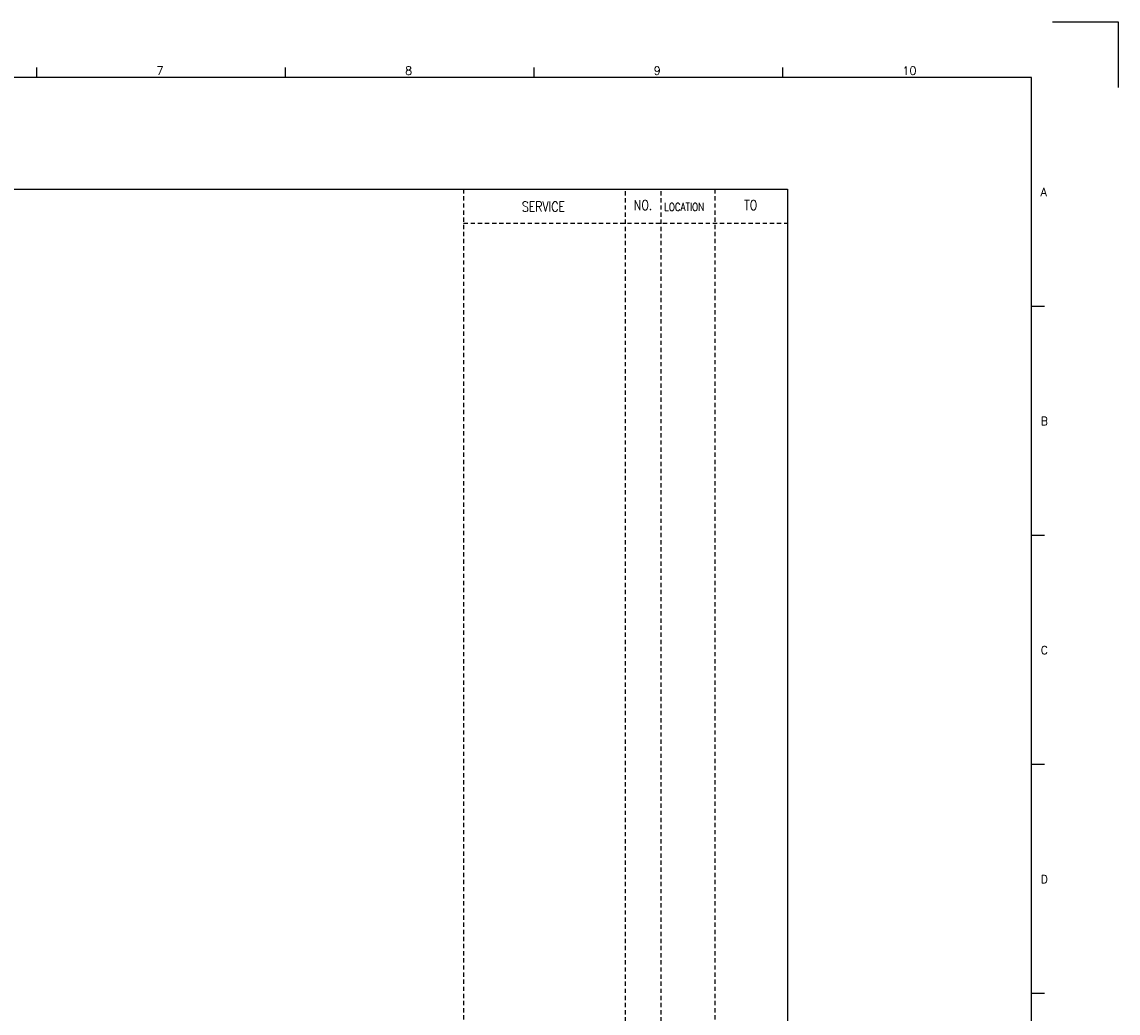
# Model space of a CAD drawing. Extents: x 3232 to 4198, y -194 to 488.
# Tile 4 of 4: x 3814 to 4198, y 140 to 488. Entities that reach past the tile are written whole.
import ezdxf
from ezdxf.enums import TextEntityAlignment as Align

# ---------------------------------------------------------------- set-up
doc = ezdxf.new("R2010")
doc.units = 0
doc.header["$MEASUREMENT"] = 0
doc.linetypes.add('HIDDEN', pattern=[4, 1.5, -1, 1.5])
doc.layers.get('0').update_dxf_attribs({"linetype": 'CONTINUOUS'})
doc.layers.get('Defpoints').update_dxf_attribs({"linetype": 'CONTINUOUS'})
for name, color, linetype in [('CON', 4, 'CONTINUOUS'), ('HID', 2, 'HIDDEN'), ('圖框CON', 4, 'CONTINUOUS'), ('框線', 6, 'CONTINUOUS')]:
    doc.layers.add(name, color=color, linetype=linetype)
doc.styles.add('DAYUKP', font='complex', dxfattribs={"bigfont": 'DAYUKP.SHX'})
doc.styles.add('ROMANS', font='romans', dxfattribs={"width": 0.8})

# ---------------------------------------------------------------- blocks, each defined once
blk = doc.blocks.new('1')
at = {"layer": 'Defpoints'}
blk.add_lwpolyline([(2189, 689.33), (2211.97, 689.33), (2211.97, 666.36)], dxfattribs=at)
at = {"layer": '圖框CON'}
for p, q in [((1832.37, 669.85), (1832.37, 673.29)), ((1919.66, 669.85), (1919.66, 673.29)), ((2006.95, 669.85), (2006.95, 673.29)), ((2094.24, 669.85), (2094.24, 673.29)), ((2186.14, 589.41), (2181.53, 589.41)), ((2186.14, 509.01), (2181.53, 509.01)), ((2186.14, 428.61), (2181.53, 428.61)), ((2186.14, 348.2), (2181.53, 348.2))]:
    blk.add_line(p, q, dxfattribs=at)
at = {"layer": '框線'}
for p, q in [((2181.53, 669.81), (1308.62, 669.81)), ((2181.53, 26.6), (2181.53, 669.81))]:
    blk.add_line(p, q, dxfattribs=at)
at = {"style": 'DAYUKP'}
for s, height, p in [('7', 2.87, (1874.39, 670.78)), ('8', 2.87, (1961.68, 670.78)), ('9', 2.87, (2048.97, 670.78)), ('10', 2.871, (2136.26, 670.78))]:
    blk.add_text(s, height=height, dxfattribs=at).set_placement(p)
for s, p in [('A', (2184.79, 629.6)), ('B', (2184.79, 549.2)), ('C', (2184.79, 468.8)), ('D', (2184.79, 388.39))]:
    blk.add_text(s, height=2.87, dxfattribs=at).set_placement(p, align=Align.MIDDLE_LEFT)

msp = doc.modelspace()

# ---------------------------------------------------------------- linework, layer by layer
at = {"layer": 'CON'}
msp.add_lwpolyline([(3368.39, 429.19), (4082.39, 429.19), (4082.39, -70.62), (3368.39, -70.62)], close=True, dxfattribs=at)
at = {"layer": 'HID'}
for p, q in [((3968.64, 429.19), (3968.64, -70.62)), ((4025.34, 428.49), (4025.34, -70.62)), ((4037.94, 428.49), (4037.94, -70.62)), ((4056.84, 429.19), (4056.84, -70.62)), ((3968.64, 417.28), (4082.39, 417.28))]:
    msp.add_line(p, q, dxfattribs=at)

# ---------------------------------------------------------------- block references
msp.add_blockref('1', (1986.42, -201.44))

# ---------------------------------------------------------------- texts
at = {"layer": 'CON', "style": 'ROMANS', "width": 0.8}
for s, p in [('SERVICE', (3996.67, 423.05)), ('NO.', (4031.64, 423.58)), ('TO', (4069.44, 423.58))]:
    msp.add_text(s, height=3.5, dxfattribs=at).set_placement(p, align=Align.MIDDLE)
msp.add_text('LOCATION', height=2.8, dxfattribs=at).set_placement((4039.07, 420.69), align=Align.BOTTOM_LEFT)

doc.saveas('drawing.dxf')
